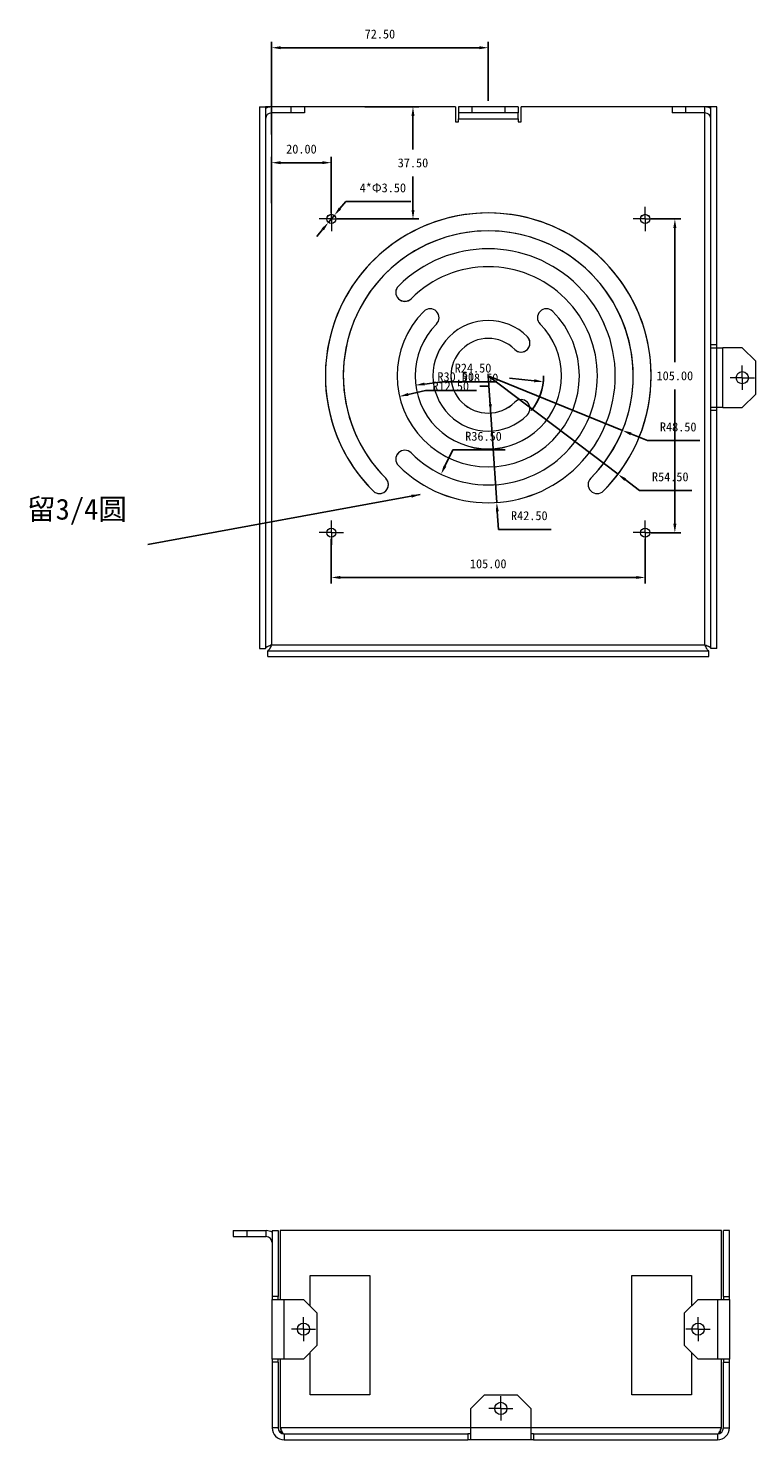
# Model space of a CAD drawing. Header units: millimetres. Extents: x 14 to 599, y -18 to 277.
# Tile 1 of 4: x 14 to 135, y 40 to 277. Entities that reach past the tile are written whole.
import ezdxf

# ---------------------------------------------------------------- set-up
doc = ezdxf.new("R2010")
doc.units = ezdxf.units.MM
doc.header["$PDSIZE"] = -1
doc.layers.add('10', color=7, linetype='Continuous')
doc.dimstyles.new('ISO-25', dxfattribs={"dimtxt": 2.5, "dimasz": 2.5, "dimexe": 1.25, "dimexo": 0.625, "dimtad": 1, "dimtxsty": 'Standard', "dimcen": 2.5, "dimadec": 0, "dimazin": 0, "dimtfac": 1, "dimtmove": 0, "dimatfit": 3, "dimfxl": 0, "dimarcsym": 0})

# ---------------------------------------------------------------- blocks, each defined once
blk = doc.blocks.new('SW_CENTERMARKSYMBOL_0')
at = {"color": 0, "linetype": 'Continuous', "lineweight": 0}
for p, q in [((-1.25, 0), (-2.025, 0)), ((0, 0), (-1.25, 0)), ((0, 1.25), (0, 2.025)), ((0, 0), (0, 1.25)), ((0, 0), (0, -1.25)), ((0, 0), (1.25, 0)), ((1.25, 0), (2.025, 0)), ((0, -1.25), (0, -2.025))]:
    blk.add_line(p, q, dxfattribs=at)
blk = doc.blocks.new('SW_CENTERMARKSYMBOL_1')
at = {"color": 0, "linetype": 'Continuous', "lineweight": 0}
for p, q in [((-1.25, 0), (-2.025, 0)), ((0, 0), (-1.25, 0)), ((0, 1.25), (0, 2.025)), ((0, 0), (0, 1.25)), ((0, 0), (0, -1.25)), ((0, 0), (1.25, 0)), ((1.25, 0), (2.025, 0)), ((0, -1.25), (0, -2.025))]:
    blk.add_line(p, q, dxfattribs=at)
blk = doc.blocks.new('SW_CENTERMARKSYMBOL_2')
at = {"color": 0, "linetype": 'Continuous', "lineweight": 0}
for p, q in [((-1.25, 0), (-2.025, 0)), ((0, 0), (-1.25, 0)), ((0, 1.25), (0, 2.025)), ((0, 0), (0, 1.25)), ((0, 0), (0, -1.25)), ((0, 0), (1.25, 0)), ((1.25, 0), (2.025, 0)), ((0, -1.25), (0, -2.025))]:
    blk.add_line(p, q, dxfattribs=at)
blk = doc.blocks.new('SW_CENTERMARKSYMBOL_3')
at = {"color": 0, "linetype": 'Continuous', "lineweight": 0}
for p, q in [((-1.25, 0), (-2.025, 0)), ((0, 0), (-1.25, 0)), ((0, 1.25), (0, 2.025)), ((0, 0), (0, 1.25)), ((0, 0), (0, -1.25)), ((0, 0), (1.25, 0)), ((1.25, 0), (2.025, 0)), ((0, -1.25), (0, -2.025))]:
    blk.add_line(p, q, dxfattribs=at)
blk = doc.blocks.new('*D35')
at = {"color": 4, "lineweight": -2, "transparency": 16777216}
for p, q in [((64.48, 191.25), (64.48, 183.76)), ((116.98, 191.25), (116.98, 183.76)), ((65.98, 184.76), (115.48, 184.76))]:
    blk.add_line(p, q, dxfattribs=at)
at = {"color": 4, "transparency": 16777216}
for points in [[(65.98, 185.01), (65.98, 184.51), (64.48, 184.76)], [(115.48, 185.01), (115.48, 184.51), (116.98, 184.76)]]:
    blk.add_solid(points, dxfattribs=at)
at = {"layer": 'Defpoints', "color": 0, "transparency": 16777216}
for p in [(64.48, 192.25), (116.98, 192.25), (116.98, 184.76)]:
    blk.add_point(p, dxfattribs=at)
at = {"color": 4, "transparency": 16777216, "insert": (90.73, 187.04), "char_height": 1.5, "attachment_point": 5}
blk.add_mtext('105.00', dxfattribs=at)
blk = doc.blocks.new('*D36')
at = {"color": 4, "lineweight": -2, "transparency": 16777216}
for p, q in [((117.98, 244.75), (122.95, 244.75)), ((121.95, 243.25), (121.95, 220.78)), ((121.95, 193.75), (121.95, 216.23)), ((117.98, 192.25), (122.95, 192.25))]:
    blk.add_line(p, q, dxfattribs=at)
at = {"color": 4, "transparency": 16777216}
for points in [[(121.7, 243.25), (122.2, 243.25), (121.95, 244.75)], [(121.7, 193.75), (122.2, 193.75), (121.95, 192.25)]]:
    blk.add_solid(points, dxfattribs=at)
at = {"layer": 'Defpoints', "color": 0, "transparency": 16777216}
for p in [(116.98, 244.75), (121.95, 244.75), (116.98, 192.25)]:
    blk.add_point(p, dxfattribs=at)
at = {"color": 4, "transparency": 16777216, "insert": (121.95, 218.5), "char_height": 1.5, "attachment_point": 5}
blk.add_mtext('105.00', dxfattribs=at)
blk = doc.blocks.new('*D37')
at = {"color": 4, "lineweight": -2, "transparency": 16777216}
for p, q in [((54.48, 247.38), (54.48, 255.17)), ((64.48, 245.75), (64.48, 255.17)), ((62.98, 254.17), (55.98, 254.17))]:
    blk.add_line(p, q, dxfattribs=at)
at = {"color": 4, "transparency": 16777216}
for points in [[(55.98, 254.42), (55.98, 253.92), (54.48, 254.17)], [(62.98, 254.42), (62.98, 253.92), (64.48, 254.17)]]:
    blk.add_solid(points, dxfattribs=at)
at = {"layer": 'Defpoints', "color": 0, "transparency": 16777216}
for p in [(54.48, 254.17), (54.48, 246.38), (64.48, 244.75)]:
    blk.add_point(p, dxfattribs=at)
at = {"color": 4, "transparency": 16777216, "insert": (59.48, 256.44), "char_height": 1.5, "attachment_point": 5}
blk.add_mtext('20.00', dxfattribs=at)
blk = doc.blocks.new('*D38')
at = {"color": 4, "lineweight": -2, "transparency": 16777216}
for p, q in [((70.08, 263.5), (79.14, 263.5)), ((78.14, 262), (78.14, 256.4)), ((78.14, 246.25), (78.14, 251.86)), ((65.48, 244.75), (79.14, 244.75))]:
    blk.add_line(p, q, dxfattribs=at)
at = {"color": 4, "transparency": 16777216}
for points in [[(77.89, 262), (78.39, 262), (78.14, 263.5)], [(77.89, 246.25), (78.39, 246.25), (78.14, 244.75)]]:
    blk.add_solid(points, dxfattribs=at)
at = {"layer": 'Defpoints', "color": 0, "transparency": 16777216}
for p in [(69.08, 263.5), (78.14, 263.5), (64.48, 244.75)]:
    blk.add_point(p, dxfattribs=at)
at = {"color": 4, "transparency": 16777216, "insert": (78.14, 254.13), "char_height": 1.5, "attachment_point": 5}
blk.add_mtext('37.50', dxfattribs=at)
blk = doc.blocks.new('*D39')
at = {"color": 4, "lineweight": -2, "transparency": 16777216}
blk.add_line((94.26, 218.13), (98.44, 217.68), dxfattribs=at)
blk.add_arc((90.73, 218.5), 9.25, 321.1941, 0.1012, dxfattribs=at)
at = {"color": 4, "transparency": 16777216}
blk.add_solid([(98.47, 217.93), (98.41, 217.43), (99.93, 217.52)], dxfattribs=at)
at = {"layer": 'Defpoints', "color": 0, "transparency": 16777216}
for p in [(90.73, 218.5), (99.93, 217.52)]:
    blk.add_point(p, dxfattribs=at)
at = {"color": 4, "transparency": 16777216, "insert": (89.36, 218.13), "char_height": 1.5, "attachment_point": 5}
blk.add_mtext('R18.50', dxfattribs=at)
blk = doc.blocks.new('*D40')
at = {"color": 4, "lineweight": -2, "transparency": 16777216}
for p, q in [((89.35, 216.76), (90.85, 216.76)), ((90.85, 216.76), (91.06, 213.77))]:
    blk.add_line(p, q, dxfattribs=at)
at = {"color": 4, "transparency": 16777216}
blk.add_solid([(91.31, 213.78), (90.82, 213.75), (91.17, 212.27)], dxfattribs=at)
at = {"layer": 'Defpoints', "color": 0, "transparency": 16777216}
for p in [(90.73, 218.5), (91.17, 212.27)]:
    blk.add_point(p, dxfattribs=at)
at = {"color": 4, "transparency": 16777216, "insert": (84.46, 216.76), "char_height": 1.5, "attachment_point": 5}
blk.add_mtext('R12.50', dxfattribs=at)
blk = doc.blocks.new('*D41')
at = {"color": 4, "lineweight": -2, "transparency": 16777216}
for p, q in [((83.05, 217.52), (80.07, 217.13)), ((91.82, 217.52), (83.05, 217.52))]:
    blk.add_line(p, q, dxfattribs=at)
at = {"color": 4, "transparency": 16777216}
blk.add_solid([(80.04, 217.38), (80.1, 216.88), (78.58, 216.94)], dxfattribs=at)
at = {"layer": 'Defpoints', "color": 0, "transparency": 16777216}
for p in [(90.73, 218.5), (78.58, 216.94)]:
    blk.add_point(p, dxfattribs=at)
at = {"color": 4, "transparency": 16777216, "insert": (88.19, 219.79), "char_height": 1.5, "attachment_point": 5}
blk.add_mtext('R24.50', dxfattribs=at)
blk = doc.blocks.new('*D42')
at = {"color": 4, "lineweight": -2, "transparency": 16777216}
for p, q in [((80.26, 216.07), (77.34, 215.39)), ((88.79, 216.07), (80.26, 216.07))]:
    blk.add_line(p, q, dxfattribs=at)
at = {"color": 4, "transparency": 16777216}
blk.add_solid([(77.28, 215.63), (77.4, 215.15), (75.88, 215.05)], dxfattribs=at)
at = {"layer": 'Defpoints', "color": 0, "transparency": 16777216}
for p in [(90.73, 218.5), (75.88, 215.05)]:
    blk.add_point(p, dxfattribs=at)
at = {"color": 4, "transparency": 16777216, "insert": (85.29, 218.34), "char_height": 1.5, "attachment_point": 5}
blk.add_mtext('R30.50', dxfattribs=at)
blk = doc.blocks.new('*D43')
at = {"color": 4, "lineweight": -2, "transparency": 16777216}
for p, q in [((84.79, 206.11), (83.49, 203.4)), ((93.56, 206.11), (84.79, 206.11))]:
    blk.add_line(p, q, dxfattribs=at)
at = {"color": 4, "transparency": 16777216}
blk.add_solid([(83.27, 203.51), (83.72, 203.29), (82.84, 202.05)], dxfattribs=at)
at = {"layer": 'Defpoints', "color": 0, "transparency": 16777216}
for p in [(90.73, 218.5), (82.84, 202.05)]:
    blk.add_point(p, dxfattribs=at)
at = {"color": 4, "transparency": 16777216, "insert": (89.94, 208.38), "char_height": 1.5, "attachment_point": 5}
blk.add_mtext('R36.50', dxfattribs=at)
blk = doc.blocks.new('*D44')
at = {"color": 4, "lineweight": -2, "transparency": 16777216}
for p, q in [((90.73, 218.5), (92.15, 197.3)), ((92.45, 192.81), (92.25, 195.81)), ((101.23, 192.81), (92.45, 192.81))]:
    blk.add_line(p, q, dxfattribs=at)
at = {"color": 4, "transparency": 16777216}
blk.add_solid([(92.5, 195.82), (92, 195.79), (92.15, 197.3)], dxfattribs=at)
at = {"layer": 'Defpoints', "color": 0, "transparency": 16777216}
for p in [(90.73, 218.5), (92.15, 197.3)]:
    blk.add_point(p, dxfattribs=at)
at = {"color": 4, "transparency": 16777216, "insert": (97.6, 195.09), "char_height": 1.5, "attachment_point": 5}
blk.add_mtext('R42.50', dxfattribs=at)
blk = doc.blocks.new('*D45')
at = {"color": 4, "lineweight": -2, "transparency": 16777216}
for p, q in [((90.73, 218.5), (112.44, 202.03)), ((116.03, 199.31), (113.64, 201.13)), ((124.8, 199.31), (116.03, 199.31))]:
    blk.add_line(p, q, dxfattribs=at)
at = {"color": 4, "transparency": 16777216}
blk.add_solid([(113.79, 201.33), (113.49, 200.93), (112.44, 202.03)], dxfattribs=at)
at = {"layer": 'Defpoints', "color": 0, "transparency": 16777216}
for p in [(90.73, 218.5), (112.44, 202.03)]:
    blk.add_point(p, dxfattribs=at)
at = {"color": 4, "transparency": 16777216, "insert": (121.18, 201.59), "char_height": 1.5, "attachment_point": 5}
blk.add_mtext('R54.50', dxfattribs=at)
blk = doc.blocks.new('*D46')
at = {"color": 4, "lineweight": -2, "transparency": 16777216}
for p, q in [((90.73, 218.5), (113.19, 209.36)), ((117.36, 207.66), (114.58, 208.8)), ((126.13, 207.66), (117.36, 207.66))]:
    blk.add_line(p, q, dxfattribs=at)
at = {"color": 4, "transparency": 16777216}
blk.add_solid([(114.68, 209.03), (114.49, 208.56), (113.19, 209.36)], dxfattribs=at)
at = {"layer": 'Defpoints', "color": 0, "transparency": 16777216}
for p in [(90.73, 218.5), (113.19, 209.36)]:
    blk.add_point(p, dxfattribs=at)
at = {"color": 4, "transparency": 16777216, "insert": (122.51, 209.94), "char_height": 1.5, "attachment_point": 5}
blk.add_mtext('R48.50', dxfattribs=at)
blk = doc.blocks.new('*D47')
at = {"color": 4, "lineweight": -2, "transparency": 16777216}
for p, q in [((54.48, 258.88), (54.48, 274.41)), ((90.73, 264.5), (90.73, 274.41)), ((89.23, 273.41), (55.98, 273.41))]:
    blk.add_line(p, q, dxfattribs=at)
at = {"color": 4, "transparency": 16777216}
for points in [[(55.98, 273.66), (55.98, 273.16), (54.48, 273.41)], [(89.23, 273.66), (89.23, 273.16), (90.73, 273.41)]]:
    blk.add_solid(points, dxfattribs=at)
at = {"layer": 'Defpoints', "color": 0, "transparency": 16777216}
for p in [(54.48, 273.41), (90.73, 263.5), (54.48, 257.88)]:
    blk.add_point(p, dxfattribs=at)
at = {"color": 4, "transparency": 16777216, "insert": (72.61, 275.69), "char_height": 1.5, "attachment_point": 5}
blk.add_mtext('72.50', dxfattribs=at)
blk = doc.blocks.new('SW_CENTERMARKSYMBOL_4')
at = {"color": 0, "linetype": 'Continuous', "lineweight": 0}
for p, q in [((-1.25, 0), (-2.025, 0)), ((0, 0), (-1.25, 0)), ((0, 1.25), (0, 2.025)), ((0, 0), (0, 1.25)), ((0, 0), (0, -1.25)), ((0, 0), (1.25, 0)), ((1.25, 0), (2.025, 0)), ((0, -1.25), (0, -2.025))]:
    blk.add_line(p, q, dxfattribs=at)
blk = doc.blocks.new('1')
at = {"color": 7, "linetype": 'Continuous', "lineweight": 15}
for p, q in [((57.07, 269.64), (57.07, 178.99)), ((57.07, 269.64), (58.07, 269.64)), ((58.07, 269.64), (58.07, 178.99)), ((59.07, 269.64), (58.07, 269.64)), ((59.07, 268.64), (59.07, 269.64)), ((62.32, 269.64), (59.07, 269.64)), ((62.32, 269.64), (62.32, 268.64)), ((64.57, 269.64), (62.32, 269.64)), ((64.57, 269.64), (64.57, 268.64)), ((89.82, 269.64), (64.57, 269.64)), ((89.82, 269.64), (89.82, 267.14)), ((90.32, 269.64), (90.32, 268.64)), ((92.57, 269.64), (90.32, 269.64)), ((92.57, 269.64), (92.57, 268.64)), ((98.07, 269.64), (92.57, 269.64)), ((98.07, 269.64), (98.07, 268.64)), ((100.32, 269.64), (98.07, 269.64)), ((100.32, 269.64), (100.32, 268.64)), ((100.82, 267.14), (100.82, 269.64)), ((126.07, 269.64), (100.82, 269.64)), ((126.07, 269.64), (126.07, 268.64)), ((128.32, 269.64), (126.07, 269.64)), ((128.32, 269.64), (128.32, 268.64)), ((131.57, 269.64), (128.32, 269.64)), ((131.57, 268.64), (131.57, 269.64)), ((132.57, 269.64), (131.57, 269.64)), ((133.57, 269.64), (132.57, 269.64)), ((132.57, 229.82), (132.57, 269.64)), ((133.57, 229.82), (133.57, 269.64)), ((62.32, 268.64), (59.07, 268.64)), ((59.07, 268.64), (59.07, 179.64)), ((64.57, 268.64), (62.32, 268.64)), ((89.82, 267.14), (90.32, 267.14)), ((92.57, 268.64), (90.32, 268.64)), ((90.32, 268.64), (90.32, 267.64)), ((90.32, 267.64), (100.32, 267.64)), ((90.32, 267.14), (90.32, 267.64)), ((98.07, 268.64), (92.57, 268.64)), ((100.32, 268.64), (98.07, 268.64)), ((100.32, 267.64), (100.32, 268.64)), ((100.32, 267.64), (100.32, 267.14)), ((100.32, 267.14), (100.82, 267.14)), ((128.32, 268.64), (126.07, 268.64)), ((131.57, 268.64), (128.32, 268.64)), ((131.57, 179.64), (131.57, 268.64)), ((133.57, 229.82), (132.57, 229.82)), ((132.57, 229.32), (132.57, 229.82)), ((132.57, 229.32), (134.57, 229.32)), ((132.57, 219.32), (132.57, 229.32)), ((133.57, 229.32), (133.57, 229.82)), ((134.57, 219.32), (134.57, 229.32)), ((137.82, 229.32), (134.57, 229.32)), ((140.07, 227.07), (137.82, 229.32)), ((140.07, 221.57), (140.07, 227.07)), ((137.82, 219.32), (140.07, 221.57)), ((134.57, 219.32), (132.57, 219.32)), ((132.57, 218.82), (132.57, 219.32)), ((133.57, 218.82), (132.57, 218.82)), ((132.57, 178.99), (132.57, 218.82)), ((133.57, 218.82), (133.57, 219.32)), ((133.57, 178.99), (133.57, 218.82)), ((134.57, 219.32), (137.82, 219.32)), ((59.07, 179.64), (131.57, 179.64)), ((57.07, 178.99), (58.07, 178.99)), ((58.42, 177.64), (58.42, 178.64)), ((58.42, 178.64), (132.22, 178.64)), ((58.42, 177.64), (132.22, 177.64)), ((132.22, 177.64), (132.22, 178.64)), ((133.57, 178.99), (132.57, 178.99))]:
    blk.add_line(p, q, dxfattribs=at)
for centre, radius in [((69.07, 250.89), 0.775), ((121.57, 250.89), 0.775), ((137.82, 224.32), 1.02), ((69.07, 198.39), 0.775), ((121.57, 198.39), 0.775)]:
    blk.add_circle(centre, radius, dxfattribs=at)
for centre, radius, start, end in [((59.07, 267.64), 2, 90, 120), ((131.57, 267.64), 2, 60, 90), ((59.07, 267.64), 1, 90, 180), ((131.57, 267.64), 1, 0, 90), ((95.32, 224.64), 27.25, 315, 225), ((95.32, 224.64), 24.25, 315, 225), ((95.32, 224.64), 21.25, 225, 135), ((95.32, 224.64), 18.25, 225, 135), ((81.35, 238.6), 1.5, 135, 315), ((95.32, 224.64), 15.25, 135, 45), ((85.6, 234.36), 1.5, 315, 135), ((95.32, 224.64), 9.25, 45, 315), ((105.04, 234.36), 1.5, 45, 225), ((95.32, 224.64), 12.25, 135, 45), ((95.32, 224.64), 6.25, 45, 315), ((100.8, 230.12), 1.5, 225, 45), ((100.8, 219.16), 1.5, 315, 135), ((81.35, 210.67), 1.5, 45, 225), ((77.11, 206.43), 1.5, 225, 45), ((113.53, 206.43), 1.5, 135, 315)]:
    blk.add_arc(centre, radius, start, end, dxfattribs=at)
for points in [[(58.07, 178.99), (58.07, 179.05), (58.1, 179.1), (58.17, 179.18), (58.2, 179.21), (58.27, 179.26), (58.32, 179.29), (58.41, 179.34), (58.46, 179.37), (58.57, 179.42), (58.63, 179.45), (58.75, 179.5), (58.81, 179.53), (58.94, 179.58), (59, 179.61), (59.07, 179.64)], [(59.07, 179.64), (59.02, 179.51), (58.96, 179.38), (58.88, 179.2), (58.85, 179.14), (58.8, 179.03), (58.77, 178.98), (58.72, 178.89), (58.69, 178.84), (58.64, 178.77), (58.61, 178.74), (58.56, 178.69), (58.53, 178.67), (58.48, 178.65), (58.45, 178.64), (58.42, 178.64)], [(132.22, 178.64), (132.16, 178.64), (132.11, 178.66), (132.03, 178.74), (132, 178.77), (131.95, 178.84), (131.92, 178.89), (131.87, 178.98), (131.84, 179.03), (131.79, 179.14), (131.76, 179.2), (131.7, 179.32), (131.68, 179.38), (131.62, 179.51), (131.6, 179.57), (131.57, 179.64)], [(131.57, 179.64), (131.7, 179.58), (131.83, 179.53), (132.01, 179.45), (132.07, 179.42), (132.18, 179.37), (132.23, 179.34), (132.32, 179.29), (132.36, 179.26), (132.44, 179.21), (132.47, 179.18), (132.52, 179.13), (132.54, 179.1), (132.56, 179.05), (132.57, 179.02), (132.57, 178.99)]]:
    blk.add_open_spline(points, degree=3, knots=[0, 0, 0, 0, 0.25, 0.25, 0.375, 0.375, 0.5, 0.5, 0.625, 0.625, 0.75, 0.75, 0.875, 0.875, 1, 1, 1, 1], dxfattribs=at)
at = {"layer": '10'}
for name, p in [('SW_CENTERMARKSYMBOL_3', (69.07, 250.89)), ('SW_CENTERMARKSYMBOL_1', (121.57, 250.89)), ('SW_CENTERMARKSYMBOL_4', (137.82, 224.32)), ('SW_CENTERMARKSYMBOL_2', (69.07, 198.39)), ('SW_CENTERMARKSYMBOL_0', (121.57, 198.39))]:
    blk.add_blockref(name, p, dxfattribs=at)
blk = doc.blocks.new('5')
at = {"color": 7, "linetype": 'Continuous', "lineweight": 15}
for p, q in [((50.25, 251.36), (50.25, 250.36)), ((50.25, 251.36), (52.5, 251.36)), ((52.5, 251.36), (52.5, 250.36)), ((52.5, 251.36), (55.75, 251.36)), ((55.75, 250.36), (55.75, 251.36)), ((56.75, 251.36), (57.75, 251.36)), ((56.75, 251.36), (56.75, 240.36)), ((57.75, 251.36), (57.75, 240.36)), ((131.9, 251.36), (58.11, 251.36)), ((58.11, 251.36), (58.11, 239.86)), ((131.9, 239.86), (131.9, 251.36)), ((133.25, 251.36), (132.25, 251.36)), ((132.25, 240.36), (132.25, 251.36)), ((133.25, 240.36), (133.25, 251.36)), ((50.25, 250.36), (52.5, 250.36)), ((52.5, 250.36), (55.75, 250.36)), ((63.11, 243.86), (73.11, 243.86)), ((63.11, 238.76), (63.11, 243.86)), ((73.11, 243.86), (73.11, 223.86)), ((116.9, 243.86), (126.9, 243.86)), ((116.9, 223.86), (116.9, 243.86)), ((126.9, 243.86), (126.9, 238.76)), ((57.75, 240.36), (56.75, 240.36)), ((56.75, 240.36), (56.75, 239.86)), ((56.75, 239.86), (58.75, 239.86)), ((56.75, 229.86), (56.75, 239.86)), ((57.75, 239.86), (57.75, 240.36)), ((58.75, 239.86), (62, 239.86)), ((58.75, 229.86), (58.75, 239.86)), ((62, 239.86), (64.25, 237.61)), ((125.75, 237.61), (128, 239.86)), ((128, 239.86), (131.25, 239.86)), ((131.25, 239.86), (131.25, 229.86)), ((131.25, 239.86), (133.25, 239.86)), ((132.25, 240.36), (133.25, 240.36)), ((132.25, 240.36), (132.25, 239.86)), ((133.25, 239.86), (133.25, 240.36)), ((133.25, 239.86), (133.25, 229.86)), ((64.25, 237.61), (64.25, 232.11)), ((125.75, 232.11), (125.75, 237.61)), ((64.25, 232.11), (62, 229.86)), ((128, 229.86), (125.75, 232.11)), ((58.75, 229.86), (56.75, 229.86)), ((56.75, 229.86), (56.75, 229.36)), ((57.75, 229.36), (56.75, 229.36)), ((56.75, 229.36), (56.75, 218.36)), ((57.75, 229.36), (57.75, 229.86)), ((57.75, 229.36), (57.75, 218.36)), ((58.11, 229.86), (58.11, 218.36)), ((62, 229.86), (58.75, 229.86)), ((63.11, 223.86), (63.11, 230.97)), ((126.9, 230.97), (126.9, 223.86)), ((131.25, 229.86), (128, 229.86)), ((133.25, 229.86), (131.25, 229.86)), ((131.9, 218.36), (131.9, 229.86)), ((132.25, 229.86), (132.25, 229.36)), ((132.25, 218.36), (132.25, 229.36)), ((132.25, 229.36), (133.25, 229.36)), ((133.25, 229.36), (133.25, 229.86)), ((133.25, 218.36), (133.25, 229.36)), ((73.11, 223.86), (63.11, 223.86)), ((90, 221.61), (92.25, 223.86)), ((92.25, 223.86), (97.75, 223.86)), ((97.75, 223.86), (100, 221.61)), ((126.9, 223.86), (116.9, 223.86)), ((90, 218.36), (90, 221.61)), ((100, 221.61), (100, 218.36)), ((57.75, 218.36), (56.75, 218.36)), ((90, 218.36), (58.11, 218.36)), ((58.75, 217.36), (58.75, 216.36)), ((58.75, 217.36), (89.5, 217.36)), ((89.5, 217.36), (89.5, 216.36)), ((90, 217.36), (89.5, 217.36)), ((100, 218.36), (90, 218.36)), ((90, 216.36), (90, 218.36)), ((100, 218.36), (100, 216.36)), ((131.9, 218.36), (100, 218.36)), ((100.5, 217.36), (100, 217.36)), ((100.5, 217.36), (100.5, 216.36)), ((100.5, 217.36), (131.25, 217.36)), ((131.25, 217.36), (131.25, 216.36)), ((132.25, 218.36), (133.25, 218.36)), ((58.75, 216.36), (89.5, 216.36)), ((90, 216.36), (89.5, 216.36)), ((100, 216.36), (90, 216.36)), ((100.5, 216.36), (100, 216.36)), ((100.5, 216.36), (131.25, 216.36))]:
    blk.add_line(p, q, dxfattribs=at)
for centre in [(62, 234.86), (128, 234.86), (95, 221.61)]:
    blk.add_circle(centre, 1.02, dxfattribs=at)
for centre, radius, start, end in [((55.75, 249.36), 2, 60, 90), ((55.75, 249.36), 1, 0, 90), ((58.75, 218.36), 2, 180, 270), ((58.75, 218.36), 1, 180, 270), ((131.25, 218.36), 2, 270, 0), ((131.25, 218.36), 1, 270, 0)]:
    blk.add_arc(centre, radius, start, end, dxfattribs=at)
for points, knots in [([(58.11, 218.36), (58.16, 218.13), (58.22, 217.81), (58.28, 217.56), (58.3, 217.49)], [0, 0, 0, 0, 0.753703, 1, 1, 1, 1]), ([(58.11, 218.36), (58.16, 218.23), (58.22, 218.1), (58.3, 217.92), (58.32, 217.86), (58.38, 217.75), (58.4, 217.7), (58.46, 217.61), (58.48, 217.57), (58.54, 217.49), (58.57, 217.46), (58.62, 217.41), (58.65, 217.39), (58.7, 217.37), (58.73, 217.36), (58.75, 217.36)], [0, 0, 0, 0, 0.25, 0.25, 0.375, 0.375, 0.5, 0.5, 0.625, 0.625, 0.75, 0.75, 0.875, 0.875, 1, 1, 1, 1]), ([(131.25, 217.36), (131.31, 217.36), (131.36, 217.39), (131.44, 217.46), (131.47, 217.49), (131.52, 217.57), (131.55, 217.61), (131.6, 217.7), (131.63, 217.75), (131.69, 217.86), (131.71, 217.92), (131.77, 218.04), (131.79, 218.1), (131.85, 218.23), (131.87, 218.3), (131.9, 218.36)], [0, 0, 0, 0, 0.25, 0.25, 0.375, 0.375, 0.5, 0.5, 0.625, 0.625, 0.75, 0.75, 0.875, 0.875, 1, 1, 1, 1]), ([(131.71, 217.49), (131.75, 217.65), (131.81, 217.93), (131.87, 218.23), (131.9, 218.36)], [0, 0, 0, 0, 0.576899, 1, 1, 1, 1])]:
    blk.add_open_spline(points, degree=3, knots=knots, dxfattribs=at)
at = {"layer": '10'}
for name, p in [('SW_CENTERMARKSYMBOL_2', (62, 234.86)), ('SW_CENTERMARKSYMBOL_0', (128, 234.86)), ('SW_CENTERMARKSYMBOL_1', (95, 221.61))]:
    blk.add_blockref(name, p, dxfattribs=at)
blk = doc.blocks.new('*D70')
at = {"color": 4, "lineweight": -2, "transparency": 16777216}
for p, q in [((66.89, 247.67), (65.93, 246.51)), ((77.79, 247.67), (66.89, 247.67)), ((63.99, 244.16), (64.98, 245.35)), ((63.03, 243), (62.08, 241.84))]:
    blk.add_line(p, q, dxfattribs=at)
at = {"color": 4, "transparency": 16777216}
for points in [[(65.74, 246.67), (66.12, 246.35), (64.98, 245.35)], [(62.84, 243.16), (63.23, 242.84), (63.99, 244.16)]]:
    blk.add_solid(points, dxfattribs=at)
at = {"layer": 'Defpoints', "color": 0, "transparency": 16777216}
for p in [(63.99, 244.16), (64.98, 245.35)]:
    blk.add_point(p, dxfattribs=at)
at = {"color": 4, "transparency": 16777216, "insert": (73.1, 249.94), "char_height": 1.5, "attachment_point": 5}
blk.add_mtext('4*{\\fSimSun|b0|i0|c134|p2;Φ}3.50', dxfattribs=at)

msp = doc.modelspace()

# ---------------------------------------------------------------- linework, layer by layer
at = {"color": 7, "linetype": 'Continuous', "lineweight": 15}
for p, q in [((52.4823, 263.5049), (52.4823, 172.8584)), ((52.4823, 263.5049), (53.4823, 263.5049)), ((53.4823, 263.5049), (53.4823, 172.8584)), ((54.4823, 263.5049), (53.4823, 263.5049)), ((54.4823, 262.5049), (54.4823, 263.5049)), ((57.7323, 263.5049), (54.4823, 263.5049)), ((57.7323, 262.5049), (54.4823, 262.5049)), ((54.4823, 262.5049), (54.4823, 173.5049)), ((57.7323, 263.5049), (57.7323, 262.5049)), ((59.9823, 263.5049), (57.7323, 263.5049)), ((59.9823, 262.5049), (57.7323, 262.5049)), ((59.9823, 263.5049), (59.9823, 262.5049)), ((85.2323, 263.5049), (59.9823, 263.5049)), ((85.2323, 263.5049), (85.2323, 261.0049)), ((85.7323, 263.5049), (85.7323, 262.5049)), ((87.9823, 263.5049), (85.7323, 263.5049)), ((87.9823, 262.5049), (85.7323, 262.5049)), ((85.7323, 262.5049), (85.7323, 261.5049)), ((87.9823, 263.5049), (87.9823, 262.5049)), ((93.4823, 263.5049), (87.9823, 263.5049)), ((93.4823, 262.5049), (87.9823, 262.5049)), ((93.4823, 263.5049), (93.4823, 262.5049)), ((95.7323, 263.5049), (93.4823, 263.5049)), ((95.7323, 262.5049), (93.4823, 262.5049)), ((95.7323, 263.5049), (95.7323, 262.5049)), ((95.7323, 261.5049), (95.7323, 262.5049)), ((96.2323, 261.0049), (96.2323, 263.5049)), ((121.4823, 263.5049), (96.2323, 263.5049)), ((121.4823, 263.5049), (121.4823, 262.5049)), ((123.7323, 263.5049), (121.4823, 263.5049)), ((123.7323, 262.5049), (121.4823, 262.5049)), ((123.7323, 263.5049), (123.7323, 262.5049)), ((126.9823, 263.5049), (123.7323, 263.5049)), ((126.9823, 262.5049), (123.7323, 262.5049)), ((126.9823, 262.5049), (126.9823, 263.5049)), ((127.9823, 263.5049), (126.9823, 263.5049)), ((126.9823, 173.5049), (126.9823, 262.5049)), ((128.9823, 263.5049), (127.9823, 263.5049)), ((127.9823, 172.8584), (127.9823, 263.5049)), ((128.9823, 172.8584), (128.9823, 263.5049)), ((85.2323, 261.0049), (85.7323, 261.0049)), ((85.7323, 261.5049), (95.7323, 261.5049)), ((85.7323, 261.0049), (85.7323, 261.5049)), ((95.7323, 261.5049), (95.7323, 261.0049)), ((95.7323, 261.0049), (96.2323, 261.0049)), ((52.4823, 172.8584), (53.4823, 172.8584)), ((53.8358, 172.5049), (127.6287, 172.5049)), ((53.8358, 171.5049), (53.8358, 172.5049)), ((54.4823, 173.5049), (126.9823, 173.5049)), ((127.6287, 171.5049), (127.6287, 172.5049)), ((128.9823, 172.8584), (127.9823, 172.8584)), ((53.8358, 171.5049), (127.6287, 171.5049))]:
    msp.add_line(p, q, dxfattribs=at)
for centre in [(64.4823, 244.7549), (116.9823, 244.7549), (64.4823, 192.2549), (116.9823, 192.2549)]:
    msp.add_circle(centre, 0.775, dxfattribs=at)
for centre, radius, start, end in [((54.4823, 261.5049), 2, 90, 120), ((54.4823, 261.5049), 1, 90, 180), ((126.9823, 261.5049), 2, 60, 90), ((126.9823, 261.5049), 1, 0, 90), ((90.7323, 218.5049), 27.25, 315, 225), ((90.7323, 218.5049), 24.25, 315, 225), ((90.7323, 218.5049), 21.25, 225, 135), ((90.7323, 218.5049), 18.25, 225, 135), ((76.7669, 232.4703), 1.5, 135, 315), ((90.7323, 218.5049), 15.25, 135, 45), ((81.0096, 228.2276), 1.5, 315, 135), ((100.455, 228.2276), 1.5, 45, 225), ((90.7323, 218.5049), 12.25, 135, 45), ((90.7323, 218.5049), 9.25, 45, 315), ((90.7323, 218.5049), 6.25, 45, 315), ((96.2124, 223.985), 1.5, 225, 45), ((96.2124, 213.0248), 1.5, 315, 135), ((76.7669, 204.5395), 1.5, 45, 225), ((72.5243, 200.2969), 1.5, 225, 45), ((108.9403, 200.2969), 1.5, 135, 315)]:
    msp.add_arc(centre, radius, start, end, dxfattribs=at)
for points in [[(53.4823, 172.8584), (53.4823, 172.9128), (53.5081, 172.9659), (53.5836, 173.0471), (53.6143, 173.0738), (53.6867, 173.1274), (53.7287, 173.1546), (53.8214, 173.2086), (53.8718, 173.2353), (53.9802, 173.289), (54.0389, 173.3162), (54.1596, 173.37), (54.222, 173.3967), (54.3501, 173.4505), (54.4162, 173.4777), (54.4823, 173.5049)], [(54.4823, 173.5049), (54.4279, 173.3728), (54.3748, 173.2438), (54.2936, 173.0615), (54.2669, 173.004), (54.2133, 172.8956), (54.1861, 172.8443), (54.1322, 172.7515), (54.1055, 172.7102), (54.0518, 172.6376), (54.0245, 172.6062), (53.9707, 172.5561), (53.944, 172.5372), (53.8902, 172.5115), (53.863, 172.5049), (53.8358, 172.5049)], [(126.9823, 173.5049), (127.1144, 173.4505), (127.2434, 173.3974), (127.4257, 173.3162), (127.4832, 173.2895), (127.5916, 173.2359), (127.6429, 173.2087), (127.7356, 173.1548), (127.777, 173.1281), (127.8496, 173.0744), (127.881, 173.0471), (127.9311, 172.9933), (127.95, 172.9666), (127.9757, 172.9128), (127.9823, 172.8856), (127.9823, 172.8584)], [(127.6287, 172.5049), (127.5744, 172.5049), (127.5213, 172.5307), (127.4401, 172.6062), (127.4133, 172.637), (127.3597, 172.7093), (127.3326, 172.7513), (127.2786, 172.844), (127.2519, 172.8944), (127.1982, 173.0028), (127.171, 173.0615), (127.1171, 173.1822), (127.0905, 173.2446), (127.0367, 173.3727), (127.0095, 173.4389), (126.9823, 173.5049)]]:
    msp.add_open_spline(points, degree=3, knots=[0, 0, 0, 0, 0.25, 0.25, 0.375, 0.375, 0.5, 0.5, 0.625, 0.625, 0.75, 0.75, 0.875, 0.875, 1, 1, 1, 1], dxfattribs=at)

# ---------------------------------------------------------------- block references
for name, p in [('1', (-4.5876, -6.1338)), ('5', (-2.1718, -175.9083))]:
    msp.add_blockref(name, p)
at = {"color": 7, "linetype": 'Continuous', "lineweight": 0}
for name, p in [('SW_CENTERMARKSYMBOL_3', (64.4823, 244.7549)), ('SW_CENTERMARKSYMBOL_1', (116.9823, 244.7549)), ('SW_CENTERMARKSYMBOL_2', (64.4823, 192.2549)), ('SW_CENTERMARKSYMBOL_0', (116.9823, 192.2549))]:
    msp.add_blockref(name, p, dxfattribs=at)

# ---------------------------------------------------------------- texts
at = {"insert": (13.5834, 197.9375), "char_height": 3.5, "attachment_point": 1}
msp.add_mtext_dynamic_manual_height_columns('{\\fSimSun|b0|i0|c134|p2;留}3/4{\\fSimSun|b0|i0|c134|p2;圆}', width=20.194027, gutter_width=17.5, heights=[0], dxfattribs=at)

# ---------------------------------------------------------------- dimensions: what is measured, and where the dimension line sits
for base, p1, p2, picture, middle in [((54.4823, 273.4125), (90.7323, 263.5049), (54.4823, 257.8811), '*D47', (72.6073, 275.6865)), ((54.4823, 254.1672), (64.4823, 244.7549), (54.4823, 246.3837), '*D37', (59.4823, 256.4412)), ((116.9823, 184.7633), (64.4823, 192.2549), (116.9823, 192.2549), '*D35', (90.7323, 187.0373))]:
    dim = msp.add_linear_dim(base=base, p1=p1, p2=p2, dimstyle='ISO-25', override={"dimtxt": 1.5, "dimasz": 1.5, "dimexe": 1, "dimexo": 1, "dimgap": 1.524, "dimtih": 1, "dimtoh": 1, "dimlfac": 2, "dimzin": 0, "dimdsep": 46, "dimclrd": 4, "dimclre": 4, "dimclrt": 4, "dimadec": 2, "dimtzin": 0})
    dim.commit()
    dim.dimension.update_dxf_attribs({"geometry": picture, "text_midpoint": middle})
for base, p1, p2, picture, middle in [((78.1373, 263.5049), (64.4823, 244.7549), (69.0829, 263.5049), '*D38', (78.1373, 254.1299)), ((121.9546, 244.7549), (116.9823, 192.2549), (116.9823, 244.7549), '*D36', (121.9546, 218.5049))]:
    dim = msp.add_linear_dim(base=base, p1=p1, p2=p2, angle=90, dimstyle='ISO-25', override={"dimtxt": 1.5, "dimasz": 1.5, "dimexe": 1, "dimexo": 1, "dimgap": 1.524, "dimtih": 1, "dimtoh": 1, "dimlfac": 2, "dimzin": 0, "dimdsep": 46, "dimclrd": 4, "dimclre": 4, "dimclrt": 4, "dimadec": 2, "dimtzin": 0})
    dim.commit()
    dim.dimension.update_dxf_attribs({"geometry": picture, "text_midpoint": middle})
dim = msp.add_diameter_dim_2p(p1=(63.9887, 244.1574), p2=(64.9759, 245.3524), text='4*{\\fSimSun|b0|i0|c134|p2;Φ}3.50', dimstyle='ISO-25', override={"dimtxt": 1.5, "dimasz": 1.5, "dimexe": 1, "dimexo": 1, "dimgap": 1.524, "dimtih": 1, "dimtoh": 1, "dimlfac": 2, "dimzin": 0, "dimdsep": 46, "dimclrd": 4, "dimclre": 4, "dimclrt": 4, "dimadec": 2, "dimtzin": 0})
dim.commit()
dim.dimension.update_dxf_attribs({"geometry": '*D70', "text_midpoint": (73.1021, 247.6653), "dimtype": 163})
for mpoint, picture, middle in [((78.5825, 216.941), '*D41', (83.0457, 217.5155)), ((75.8787, 215.0503), '*D42', (80.2617, 216.0697)), ((91.17, 212.2702), '*D40', (84.4558, 216.7592)), ((82.8432, 202.0481), '*D43', (89.9375, 206.106)), ((99.93, 217.5231), '*D39', (94.2602, 218.1283))]:
    dim = msp.add_radius_dim(center=(90.7323, 218.5049), mpoint=mpoint, dimstyle='ISO-25', override={"dimtxt": 1.5, "dimasz": 1.5, "dimexe": 1, "dimexo": 1, "dimgap": 1.524, "dimtih": 1, "dimtoh": 1, "dimlfac": 2, "dimzin": 0, "dimdsep": 46, "dimclrd": 4, "dimclre": 4, "dimclrt": 4, "dimadec": 2, "dimtzin": 0})
    dim.commit()
    dim.dimension.update_dxf_attribs({"geometry": picture, "text_midpoint": middle, "dimtype": 164})
for mpoint, picture, middle in [((92.1529, 197.3024), '*D44', (97.6027, 192.8125)), ((112.4416, 202.0346), '*D45', (121.1756, 199.3148)), ((113.1923, 209.3609), '*D46', (122.5091, 207.6641))]:
    dim = msp.add_radius_dim(center=(90.7323, 218.5049), mpoint=mpoint, dimstyle='ISO-25', override={"dimtxt": 1.5, "dimasz": 1.5, "dimexe": 1, "dimexo": 1, "dimgap": 1.524, "dimtih": 1, "dimtoh": 1, "dimlfac": 2, "dimzin": 0, "dimdsep": 46, "dimclrd": 4, "dimclre": 4, "dimclrt": 4, "dimadec": 2, "dimtzin": 0})
    dim.commit()
    dim.dimension.update_dxf_attribs({"geometry": picture, "text_midpoint": middle})

# ---------------------------------------------------------------- leaders
msp.add_leader([(79.3611, 198.6233), (33.7775, 190.2964)], dimstyle='ISO-25', override={"dimtxt": 1.5, "dimasz": 1.5, "dimexe": 1, "dimexo": 1, "dimgap": 1.524, "dimtad": 0, "dimtih": 1, "dimtoh": 1, "dimlfac": 2, "dimzin": 0, "dimdsep": 46, "dimclrd": 4, "dimclre": 4, "dimclrt": 4, "dimadec": 2, "dimtzin": 0})

doc.saveas('drawing.dxf')
